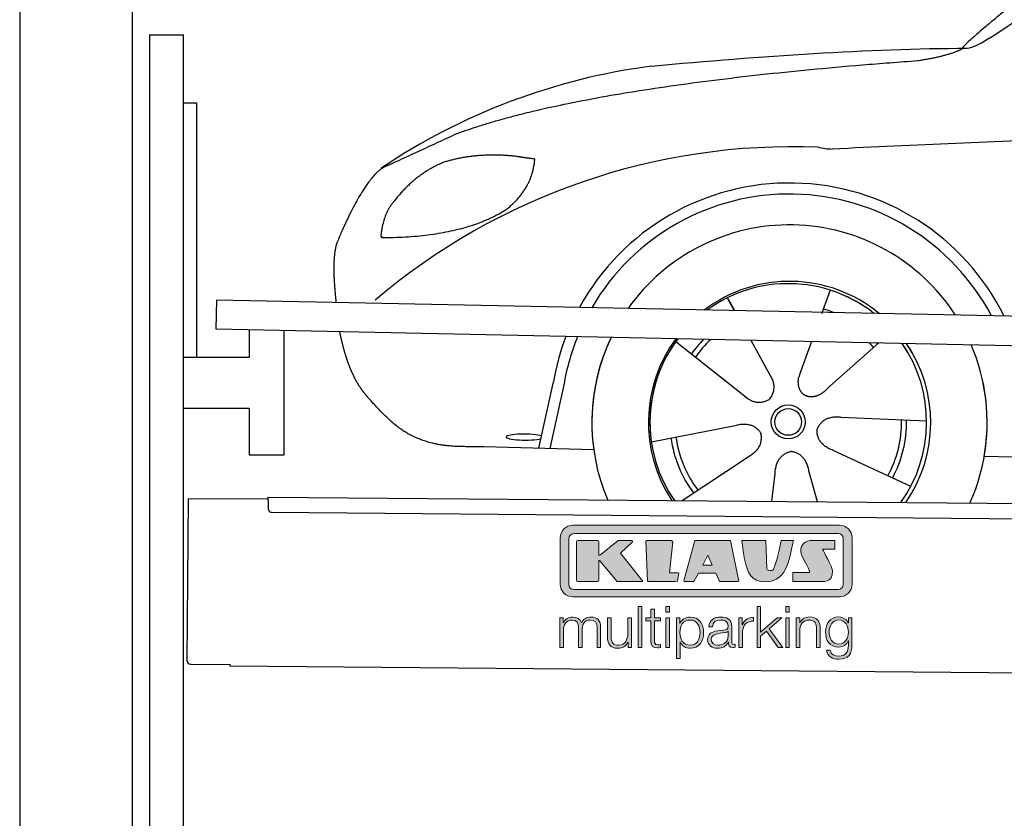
# Model space of a CAD drawing. Header units: millimetres. Extents: x -411 to 6777, y 0 to 6327.
# Tile 2 of 6: x 0 to 1744, y 3625 to 5039. Entities that reach past the tile are written whole.
import ezdxf

# ---------------------------------------------------------------- set-up
doc = ezdxf.new("R2010")
doc.units = ezdxf.units.MM
for name, color, linetype, lineweight in [('car', 10, 'Continuous', 25), ('Gebäude', 7, 'Continuous', 25), ('Logo', 7, 'Continuous', 25), ('Plattform', 7, 'Continuous', 25), ('Ständer hinten', 7, 'Continuous', 25)]:
    doc.layers.add(name, color=color, linetype=linetype, lineweight=lineweight)

# ---------------------------------------------------------------- blocks, each defined once
blk = doc.blocks.new('Car')
at = {"layer": 'car'}
for p, q in [((1393.3, 4573), (1378.5, 4531.1)), ((1211.1, 4557.6), (1223.8, 4535.1)), ((1211.3, 4557.6), (1224, 4535.1)), ((1253.4, 4482.9), (1292, 4414.6)), ((1361.1, 4481.6), (1342.2, 4427.7)), ((1120.8, 4479.5), (1240.4, 4386.6)), ((1480.3, 4480.2), (1394.2, 4402.7)), ((1202.9, 4415.7), (1249.5, 4379.5)), ((1342.2, 4427.7), (1338.5, 4417.3)), ((880.3, 4288.2), (904.8, 4406.1)), ((923.3, 4400.8), (899.8, 4287.9)), ((1566.3, 4342.7), (1415, 4347.7)), ((1079.2, 4301.6), (1227.5, 4331.8)), ((977.2, 4286.5), (783, 4290)), ((1539.1, 4226.5), (1401.3, 4289.2)), ((1134.6, 4197.8), (1250.8, 4276.5)), ((1668.9, 4281.7), (3717.9, 4247)), ((1293.3, 4197.8), (1298.9, 4247.4)), ((1374.5, 4197.9), (1358.7, 4252.5))]:
    blk.add_line(p, q, dxfattribs=at)
for radius in [30.1, 23.6]:
    blk.add_circle((1321.3, 4338.8), radius, dxfattribs=at)
for centre, radius, start, end in [((1230.4, 3855.6), 1122.3, 98.0395, 124.4377), ((1335, 3685.2), 1141.2, 88.2487, 130.916), ((1396.3, 4940.3), 117.4, 256.9855, 269.1884), ((1323.5, 4337.9), 424.2, 26.9197, 151.8432), ((1323.2, 4337.7), 404.8, 28.396, 150.3669), ((1323.5, 4337.9), 350, 33.4585, 145.3045), ((1323.5, 4337.9), 250, 51.0494, 127.7135), ((1321.3, 4338.8), 245, 52.2371, 126.5259), ((1321.3, 4338.8), 245, 52.2371, 72.9266), ((1321.3, 4338.8), 209.6, 68.0621, 73.3995), ((1323.5, 4337.9), 424.2, 159.4632, 170.7471), ((1323.5, 4337.9), 424.2, 159.4632, 170.7471), ((1323.2, 4337.7), 404.8, 158.434, 171.0238), ((1323.5, 4337.9), 350, 155.0104, 203.6179), ((1323.5, 4337.9), 350, 155.0104, 188.4487), ((1323.5, 4337.9), 350, 155.0104, 157.8717), ((1323.5, 4337.9), 250, 144.1237, 214.1037), ((1321.3, 4338.8), 245, 143.5289, 188.7348), ((1323.5, 4337.9), 250, 144.1237, 148.496), ((1321.3, 4338.8), 245, 143.5289, 148.0172), ((1321.3, 4338.8), 209.6, 136.2024, 145.3995), ((1321.3, 4338.8), 200.6, 133.7482, 145.5463), ((1321.3, 4338.8), 245, 144.9266, 215.1376), ((1321.3, 4338.8), 200.6, 41.6402, 44.9032), ((1321.3, 4338.8), 200.6, 41.6402, 44.9032), ((1321.3, 4338.8), 209.6, 41.655, 42.449), ((1321.3, 4338.8), 245, 30.7457, 35.1225), ((1321.3, 4338.8), 245, 324.9119, 35.1225), ((1323.5, 4337.9), 250, 30.267, 34.5277), ((1323.5, 4337.9), 250, 325.9458, 34.5277), ((1323.5, 4337.9), 350, 350.7505, 23.641), ((1323.5, 4337.9), 350, 350.7505, 23.641), ((1323.5, 4337.9), 350, 336.4317, 11.924), ((1321.3, 4338.8), 200.6, 332.1152, 1.5463), ((1321.3, 4338.8), 209.6, 332.262, 1.3995), ((1321.3, 4338.8), 209.6, 188.262, 217.3995), ((1321.3, 4338.8), 200.6, 188.1152, 217.5463)]:
    blk.add_arc(centre, radius, start, end, dxfattribs=at)
blk.add_ellipse((855.6, 4307.7), major_axis=(33.6, 0), ratio=0.157274, start_param=0.513473, end_param=5.704241, dxfattribs=at)
for points, degree in [([(1632.3, 5003.7), (1668, 5000.2), (1968, 5251.8), (2145.4, 5362.4)], 3), ([(1928.3, 5257.4), (1847.8, 5196.2), (1746.1, 5111.8), (1617.8, 5005.4), (1623.7, 5003.5)], 4), ([(1073.4, 4966.9), (1269.5, 4986.7), (1454.6, 5001.4), (1632.3, 5003.7)], 3), ([(1544.6, 4981), (1597.7, 4989.3), (1623.4, 5002.5)], 2), ([(732.3, 4845.1), (968.1, 4933.8), (1544.6, 4981)], 2), ([(4703.3, 4937), (3826.7, 4957.4), (1394.6, 4822.9)], 2), ([(732.3, 4845.1), (598.6, 4781.9)], 1), ([(835.5, 4804.7), (767.9, 4811.8), (708.7, 4793.8)], 2), ([(819.2, 4711.1), (864.9, 4748.5), (868.2, 4800.4)], 2), ([(868.2, 4800.4), (850.4, 4802.3), (835.5, 4804.7)], 2), ([(598.6, 4781.9), (564.2, 4758.8), (520.1, 4651.3)], 2), ([(708.7, 4793.8), (656.6, 4772.6), (619, 4722.3)], 2), ([(619, 4722.3), (600.9, 4702.3), (596.6, 4661)], 2), ([(597.8, 4658.7), (742.6, 4660.6), (819.2, 4711.1)], 2), ([(596.6, 4661), (599.9, 4660.9), (597.8, 4658.7)], 2), ([(520.1, 4651.3), (514.9, 4638.3), (512.8, 4616.8), (512.9, 4591.7), (518.5, 4542.7)], 4), ([(1240.4, 4386.6), (1263.8, 4364.9), (1287, 4378.5)], 2), ([(1415, 4347.7), (1383.2, 4351.4), (1372.4, 4326.8)], 2), ([(1227.5, 4331.8), (1258.2, 4340.8), (1273, 4318.4)], 2), ([(1401.3, 4289.2), (1371.2, 4300), (1372.4, 4326.8)], 2), ([(1250.8, 4276.5), (1278.7, 4292.2), (1273, 4318.4)], 2), ([(1298.9, 4247.4), (1299.9, 4279.4), (1325.8, 4286.5)], 2), ([(1358.7, 4252.5), (1352.5, 4283.8), (1325.8, 4286.5)], 2)]:
    blk.add_open_spline(points, degree=degree, dxfattribs=at)
for points, degree, knots in [([(525.2, 4491.4), (526.1, 4487.2), (527.1, 4483), (528, 4478.9), (529, 4474.8), (532.7, 4460.1), (536.8, 4446.4), (541.3, 4434), (546.3, 4422.7)], 4, [0.4914944, 0.4914944, 0.4914944, 0.4914944, 0.4914944, 0.5422469, 0.5422469, 0.5422469, 0.5422469, 0.728655, 0.728655, 0.728655, 0.728655, 0.728655]), ([(545.9, 4423.4), (547.3, 4420.2), (548.8, 4417.1), (550.2, 4414.2), (551.7, 4411.3), (557.4, 4400.2), (563.5, 4390.9), (569.8, 4383), (576.4, 4375.6)], 4, [0.7288005, 0.7288005, 0.7288005, 0.7288005, 0.7288005, 0.7843928, 0.7843928, 0.7843928, 0.7843928, 1, 1, 1, 1, 1]), ([(1292, 4414.6), (1293.7, 4410.6), (1294.7, 4406.6), (1295, 4402.7), (1295.7, 4394.1), (1293.1, 4386), (1287, 4378.5)], 3, [0.2167758, 0.2167758, 0.2167758, 0.2167758, 0.4600873, 0.4600873, 0.4600873, 1, 1, 1, 1]), ([(1338.5, 4417.3), (1337.9, 4414.2), (1337.7, 4411.2), (1337.8, 4408.2), (1338.2, 4405.4), (1338.9, 4399.7), (1341, 4394.3), (1344.6, 4389.8), (1349.5, 4386.9)], 4, [0.3191838, 0.3191838, 0.3191838, 0.3191838, 0.3191838, 0.5438253, 0.5438253, 0.5438253, 0.5438253, 1, 1, 1, 1, 1]), ([(1394.2, 4402.7), (1394.2, 4402.7), (1394.2, 4402.7), (1394.2, 4402.7), (1394.2, 4402.7), (1385.2, 4392.9), (1374.6, 4382.9), (1360.3, 4380.3), (1349.5, 4386.9)], 4, [-0.000003, -0.000003, -0.000003, -0.000003, -0.000003, 0, 0, 0, 0, 1, 1, 1, 1, 1]), ([(783, 4290), (758.3, 4290.4), (702.7, 4286.3), (666.5, 4299.9), (622.7, 4324.6), (576.4, 4375.6)], 4, [0, 0, 0, 0, 0, 0.597866, 1, 1, 1, 1, 1])]:
    blk.add_open_spline(points, degree=degree, knots=knots, dxfattribs=at)
blk = doc.blocks.new('KLAUS')
at = {"layer": 'Logo'}
h = blk.add_hatch(color=8, dxfattribs=at)
h.dxf.hatch_style = 2
edge = h.paths.add_edge_path()
edge.add_spline(control_points=[(3.6, 29.09), (2.88, 29.09), (2.3, 28.51), (2.3, 27.8), (2.3, 27.8), (2.3, 16.11), (2.3, 16.11), (2.3, 15.39), (2.88, 14.81), (3.6, 14.81), (3.6, 14.81), (71.16, 14.81), (71.16, 14.81), (71.88, 14.81), (72.46, 15.39), (72.46, 16.11), (72.46, 16.11), (72.46, 27.8), (72.46, 27.8), (72.46, 28.51), (71.88, 29.09), (71.16, 29.09), (71.16, 29.09), (3.6, 29.09), (3.6, 29.09), (3.6, 29.09), (3.6, 29.09), (3.6, 29.09)], knot_values=[0, 0, 0, 0, 1, 1, 1, 2, 2, 2, 3, 3, 3, 4, 4, 4, 5, 5, 5, 6, 6, 6, 7, 7, 7, 8, 8, 8, 9, 9, 9, 9], degree=3, periodic=0)
edge = h.paths.add_edge_path()
edge.add_spline(control_points=[(3.35, 31.23), (3.35, 31.23), (71.47, 31.23), (71.47, 31.23), (73.26, 31.23), (74.71, 29.77), (74.71, 27.99), (74.71, 27.99), (74.71, 16.17), (74.71, 16.17), (74.71, 14.38), (73.26, 12.93), (71.47, 12.93), (71.47, 12.93), (3.35, 12.93), (3.35, 12.93), (1.56, 12.93), (0.11, 14.38), (0.11, 16.17), (0.11, 16.17), (0.11, 27.99), (0.11, 27.99), (0.11, 29.77), (1.56, 31.23), (3.35, 31.23), (3.35, 31.23), (3.35, 31.23), (3.35, 31.23)], knot_values=[0, 0, 0, 0, 1, 1, 1, 2, 2, 2, 3, 3, 3, 4, 4, 4, 5, 5, 5, 6, 6, 6, 7, 7, 7, 8, 8, 8, 9, 9, 9, 9], degree=3, periodic=0)
h = blk.add_hatch(color=8, dxfattribs=at)
h.dxf.hatch_style = 2
edge = h.paths.add_edge_path()
edge.add_spline(control_points=[(4.5, 27.33), (4.5, 27.33), (9.7, 27.33), (9.7, 27.33), (9.84, 27.33), (9.96, 27.22), (9.96, 27.08), (9.96, 27.08), (9.96, 23.69), (9.96, 23.69), (9.96, 23.69), (9.94, 23.64), (10.04, 23.59), (10.14, 23.53), (10.2, 23.57), (10.2, 23.57), (10.2, 23.57), (10.51, 23.75), (10.51, 23.75), (10.51, 23.75), (14.94, 27.33), (14.94, 27.33), (14.94, 27.33), (18.41, 27.33), (18.41, 27.33), (18.41, 27.33), (18.49, 27.33), (18.56, 27.2), (18.65, 27.04), (18.53, 26.91), (18.53, 26.91), (18.53, 26.91), (15.49, 24.11), (15.49, 24.11), (15.49, 24.11), (21.14, 17.06), (21.14, 17.06), (21.14, 17.06), (21.13, 16.91), (21.13, 16.91), (21.08, 16.84), (20.99, 16.82), (20.99, 16.82), (20.99, 16.82), (14.7, 16.82), (14.7, 16.82), (14.7, 16.82), (10.26, 22.17), (10.26, 22.17), (10.26, 22.17), (10.19, 22.24), (10.08, 22.21), (9.97, 22.18), (9.96, 22.11), (9.96, 22.11), (9.96, 22.11), (9.96, 17.08), (9.96, 17.08), (9.96, 16.94), (9.84, 16.82), (9.7, 16.82), (9.7, 16.82), (4.5, 16.82), (4.5, 16.82), (4.36, 16.82), (4.25, 16.94), (4.25, 17.08), (4.25, 17.08), (4.25, 27.08), (4.25, 27.08), (4.25, 27.22), (4.36, 27.33), (4.5, 27.33), (4.5, 27.33), (4.5, 27.33), (4.5, 27.33)], knot_values=[0, 0, 0, 0, 1, 1, 1, 2, 2, 2, 3, 3, 3, 4, 4, 4, 5, 5, 5, 6, 6, 6, 7, 7, 7, 8, 8, 8, 9, 9, 9, 10, 10, 10, 11, 11, 11, 12, 12, 12, 13, 13, 13, 14, 14, 14, 15, 15, 15, 16, 16, 16, 17, 17, 17, 18, 18, 18, 19, 19, 19, 20, 20, 20, 21, 21, 21, 22, 22, 22, 23, 23, 23, 24, 24, 24, 25, 25, 25, 25], degree=3, periodic=0)
h = blk.add_hatch(color=8, dxfattribs=at)
h.dxf.hatch_style = 2
h.paths.add_polyline_path([(22.42, 17.06), (21.97, 27.15), (22.24, 27.33), (28.55, 27.33), (28.86, 26.97), (28.01, 19.08), (30.26, 19.07), (30.44, 18.95), (30.08, 16.95), (29.49, 16.82), (22.6, 16.82)])
h = blk.add_hatch(color=8, dxfattribs=at)
h.paths.add_polyline_path([(36.52, 21.01), (38.93, 21.01), (37.87, 23.57)])
h.paths.add_polyline_path([(34.52, 27.33), (43.65, 27.33), (45.76, 16.94), (45.57, 16.82), (40.83, 16.82), (39.89, 18.95), (35.42, 18.95), (34.27, 16.82), (31.78, 16.82), (31.66, 17)])
h = blk.add_hatch(color=8, dxfattribs=at)
h.dxf.hatch_style = 2
edge = h.paths.add_edge_path()
edge.add_spline(control_points=[(52.69, 27.32), (52.69, 27.32), (52.88, 20.14), (52.88, 20.14), (53.01, 19.89), (53.2, 19.77), (53.43, 19.71), (53.91, 19.59), (54.43, 19.57), (54.64, 20.03), (55.23, 21.34), (56.27, 25.45), (56.6, 27.33), (56.6, 27.33), (59.77, 27.33), (59.77, 27.33), (58.77, 23.9), (58.56, 16.82), (52.63, 16.76), (48.72, 16.72), (48.01, 19.35), (47.27, 22.24), (46.89, 23.68), (46.54, 27.33), (46.54, 27.33), (46.54, 27.33), (52.69, 27.32), (52.69, 27.32), (52.69, 27.32), (52.69, 27.32), (52.69, 27.32)], knot_values=[0, 0, 0, 0, 1, 1, 1, 2, 2, 2, 3, 3, 3, 4, 4, 4, 5, 5, 5, 6, 6, 6, 7, 7, 7, 8, 8, 8, 9, 9, 9, 10, 10, 10, 10], degree=3, periodic=0)
h = blk.add_hatch(color=8, dxfattribs=at)
h.dxf.hatch_style = 2
edge = h.paths.add_edge_path()
edge.add_spline(control_points=[(64.46, 27.33), (64.46, 27.33), (70.31, 27.33), (70.31, 27.33), (70.31, 26.52), (70.31, 26.02), (70.31, 25.12), (70.31, 25.12), (67.3, 25.12), (67.3, 25.12), (67.24, 25.04), (67.25, 25.11), (67.25, 24.91), (67.25, 24.88), (69.73, 20.38), (69.73, 19.57), (69.73, 16.4), (67.22, 16.81), (65.9, 16.82), (65.9, 16.82), (59.59, 16.82), (59.59, 16.82), (59.59, 17.76), (59.59, 18.23), (59.59, 19.14), (59.59, 19.14), (63.75, 19.14), (63.75, 19.14), (63.82, 19.22), (63.81, 19.11), (63.81, 19.31), (63.81, 20.32), (61.58, 23.06), (61.58, 24.63), (61.58, 26.33), (62.83, 27.34), (64.46, 27.33), (64.46, 27.33), (64.46, 27.33), (64.46, 27.33)], knot_values=[0, 0, 0, 0, 1, 1, 1, 2, 2, 2, 3, 3, 3, 4, 4, 4, 5, 5, 5, 6, 6, 6, 7, 7, 7, 8, 8, 8, 9, 9, 9, 10, 10, 10, 11, 11, 11, 12, 12, 12, 13, 13, 13, 13], degree=3, periodic=0)
h = blk.add_hatch(color=30, dxfattribs=at)
h.dxf.hatch_style = 2
h.paths.add_polyline_path([(20.07, 0), (20.99, 0), (20.99, 10.45), (20.07, 10.45)])
h = blk.add_hatch(color=30, dxfattribs=at)
h.paths.add_polyline_path([(27.1, 0), (28.03, 0), (28.03, 7.55), (27.1, 7.55)])
h.paths.add_polyline_path([(27.1, 8.98), (28.03, 8.98), (28.03, 10.45), (27.1, 10.45)])
h = blk.add_hatch(color=30, dxfattribs=at)
h.dxf.hatch_style = 2
h.paths.add_polyline_path([(50.4, 0), (51.32, 0), (51.32, 2.87), (52.82, 4.11), (55.8, 0), (56.96, 0), (53.52, 4.76), (56.74, 7.55), (55.51, 7.55), (51.32, 3.89), (51.32, 10.45), (50.4, 10.45)])
h = blk.add_hatch(color=30, dxfattribs=at)
h.paths.add_polyline_path([(57.74, 0), (58.66, 0), (58.66, 7.55), (57.74, 7.55)])
h.paths.add_polyline_path([(57.74, 8.98), (58.66, 8.98), (58.66, 10.45), (57.74, 10.45)])
h = blk.add_hatch(color=30, dxfattribs=at)
h.dxf.hatch_style = 2
edge = h.paths.add_edge_path()
edge.add_spline(control_points=[(0, 0), (0, 0), (0.92, 0), (0.92, 0), (0.92, 0), (0.92, 4.22), (0.92, 4.22), (0.94, 5.8), (1.58, 7), (3.18, 7), (4.35, 7), (4.77, 6.15), (4.76, 5.12), (4.76, 5.12), (4.76, 0), (4.76, 0), (4.76, 0), (5.68, 0), (5.68, 0), (5.68, 0), (5.68, 4.27), (5.68, 4.27), (5.68, 5.68), (6.14, 7), (7.73, 7), (9.05, 7), (9.52, 6.32), (9.52, 5.08), (9.52, 5.08), (9.52, 0), (9.52, 0), (9.52, 0), (10.44, 0), (10.44, 0), (10.44, 0), (10.44, 5.12), (10.44, 5.12), (10.44, 6.91), (9.59, 7.77), (7.94, 7.77), (6.94, 7.77), (5.99, 7.29), (5.54, 6.3), (5.26, 7.29), (4.36, 7.77), (3.37, 7.77), (2.17, 7.77), (1.38, 7.19), (0.89, 6.28), (0.89, 6.28), (0.85, 6.28), (0.85, 6.28), (0.85, 6.28), (0.85, 7.55), (0.85, 7.55), (0.85, 7.55), (0, 7.55), (0, 7.55), (0, 7.55), (0, 0), (0, 0), (0, 0), (0, 0), (0, 0)], knot_values=[0, 0, 0, 0, 1, 1, 1, 2, 2, 2, 3, 3, 3, 4, 4, 4, 5, 5, 5, 6, 6, 6, 7, 7, 7, 8, 8, 8, 9, 9, 9, 10, 10, 10, 11, 11, 11, 12, 12, 12, 13, 13, 13, 14, 14, 14, 15, 15, 15, 16, 16, 16, 17, 17, 17, 18, 18, 18, 19, 19, 19, 20, 20, 20, 21, 21, 21, 21], degree=3, periodic=0)
h = blk.add_hatch(color=30, dxfattribs=at)
h.dxf.hatch_style = 2
edge = h.paths.add_edge_path()
edge.add_spline(control_points=[(18.31, 7.55), (18.31, 7.55), (17.39, 7.55), (17.39, 7.55), (17.39, 7.55), (17.39, 3.59), (17.39, 3.59), (17.39, 2.05), (16.7, 0.56), (15.12, 0.56), (13.66, 0.56), (13.15, 1.27), (13.1, 2.64), (13.1, 2.64), (13.1, 7.55), (13.1, 7.55), (13.1, 7.55), (12.18, 7.55), (12.18, 7.55), (12.18, 7.55), (12.18, 2.65), (12.18, 2.65), (12.18, 0.89), (12.93, -0.22), (14.83, -0.22), (15.96, -0.22), (16.95, 0.35), (17.44, 1.36), (17.44, 1.36), (17.47, 1.36), (17.47, 1.36), (17.47, 1.36), (17.47, 0), (17.47, 0), (17.47, 0), (18.31, 0), (18.31, 0), (18.31, 0), (18.31, 7.55), (18.31, 7.55), (18.31, 7.55), (18.31, 7.55), (18.31, 7.55)], knot_values=[0, 0, 0, 0, 1, 1, 1, 2, 2, 2, 3, 3, 3, 4, 4, 4, 5, 5, 5, 6, 6, 6, 7, 7, 7, 8, 8, 8, 9, 9, 9, 10, 10, 10, 11, 11, 11, 12, 12, 12, 13, 13, 13, 14, 14, 14, 14], degree=3, periodic=0)
h = blk.add_hatch(color=30, dxfattribs=at)
h.dxf.hatch_style = 2
edge = h.paths.add_edge_path()
edge.add_spline(control_points=[(24.22, 9.82), (24.22, 9.82), (23.3, 9.82), (23.3, 9.82), (23.3, 9.82), (23.3, 7.55), (23.3, 7.55), (23.3, 7.55), (21.98, 7.55), (21.98, 7.55), (21.98, 7.55), (21.98, 6.78), (21.98, 6.78), (21.98, 6.78), (23.3, 6.78), (23.3, 6.78), (23.3, 6.78), (23.3, 1.61), (23.3, 1.61), (23.28, 0.32), (23.71, -0.09), (24.94, -0.09), (25.22, -0.09), (25.48, -0.06), (25.76, -0.06), (25.76, -0.06), (25.76, 0.73), (25.76, 0.73), (25.5, 0.7), (25.23, 0.69), (24.97, 0.69), (24.31, 0.73), (24.22, 1.08), (24.22, 1.68), (24.22, 1.68), (24.22, 6.78), (24.22, 6.78), (24.22, 6.78), (25.76, 6.78), (25.76, 6.78), (25.76, 6.78), (25.76, 7.55), (25.76, 7.55), (25.76, 7.55), (24.22, 7.55), (24.22, 7.55), (24.22, 7.55), (24.22, 9.82), (24.22, 9.82), (24.22, 9.82), (24.22, 9.82), (24.22, 9.82)], knot_values=[0, 0, 0, 0, 1, 1, 1, 2, 2, 2, 3, 3, 3, 4, 4, 4, 5, 5, 5, 6, 6, 6, 7, 7, 7, 8, 8, 8, 9, 9, 9, 10, 10, 10, 11, 11, 11, 12, 12, 12, 13, 13, 13, 14, 14, 14, 15, 15, 15, 16, 16, 16, 17, 17, 17, 17], degree=3, periodic=0)
h = blk.add_hatch(color=30, dxfattribs=at)
edge = h.paths.add_edge_path()
edge.add_spline(control_points=[(35.84, 3.78), (35.84, 2.21), (35.12, 0.56), (33.37, 0.56), (31.4, 0.56), (30.72, 2.21), (30.72, 3.78), (30.72, 5.49), (31.33, 7), (33.37, 7), (35.12, 7), (35.84, 5.34), (35.84, 3.78), (35.84, 3.78), (35.84, 3.78), (35.84, 3.78)], knot_values=[0, 0, 0, 0, 1, 1, 1, 2, 2, 2, 3, 3, 3, 4, 4, 4, 5, 5, 5, 5], degree=3, periodic=0)
edge = h.paths.add_edge_path()
edge.add_spline(control_points=[(29.79, -2.8), (29.79, -2.8), (30.72, -2.8), (30.72, -2.8), (30.72, -2.8), (30.72, 1.43), (30.72, 1.43), (30.72, 1.43), (30.74, 1.43), (30.74, 1.43), (31.14, 0.35), (32.24, -0.22), (33.37, -0.22), (35.66, -0.22), (36.76, 1.64), (36.76, 3.78), (36.76, 5.91), (35.66, 7.77), (33.37, 7.77), (32.15, 7.77), (31.1, 7.14), (30.67, 6.12), (30.67, 6.12), (30.64, 6.12), (30.64, 6.12), (30.64, 6.12), (30.64, 7.55), (30.64, 7.55), (30.64, 7.55), (29.79, 7.55), (29.79, 7.55), (29.79, 7.55), (29.79, -2.8), (29.79, -2.8), (29.79, -2.8), (29.79, -2.8), (29.79, -2.8)], knot_values=[0, 0, 0, 0, 1, 1, 1, 2, 2, 2, 3, 3, 3, 4, 4, 4, 5, 5, 5, 6, 6, 6, 7, 7, 7, 8, 8, 8, 9, 9, 9, 10, 10, 10, 11, 11, 11, 12, 12, 12, 12], degree=3, periodic=0)
h = blk.add_hatch(color=30, dxfattribs=at)
edge = h.paths.add_edge_path()
edge.add_spline(control_points=[(43.03, 2.93), (43.04, 1.45), (41.8, 0.56), (40.39, 0.56), (39.53, 0.56), (38.71, 1.13), (38.71, 2.05), (38.71, 3.53), (40.66, 3.51), (42.22, 3.79), (42.47, 3.84), (42.88, 3.91), (43, 4.13), (43, 4.13), (43.03, 4.13), (43.03, 4.13), (43.03, 4.13), (43.03, 2.93), (43.03, 2.93), (43.03, 2.93), (43.03, 2.93), (43.03, 2.93)], knot_values=[0, 0, 0, 0, 1, 1, 1, 2, 2, 2, 3, 3, 3, 4, 4, 4, 5, 5, 5, 6, 6, 6, 7, 7, 7, 7], degree=3, periodic=0)
edge = h.paths.add_edge_path()
edge.add_spline(control_points=[(39.03, 5.24), (39.06, 6.47), (39.91, 7), (41.05, 7), (42.14, 7), (43.03, 6.69), (43.03, 5.45), (43.03, 4.61), (42.6, 4.51), (41.84, 4.42), (39.85, 4.19), (37.79, 4.11), (37.79, 1.99), (37.79, 0.47), (38.93, -0.22), (40.32, -0.22), (41.77, -0.22), (42.43, 0.34), (43.07, 1.32), (43.07, 1.32), (43.1, 1.32), (43.1, 1.32), (43.1, 0.53), (43.25, 0), (44.19, 0), (44.43, 0), (44.58, 0.01), (44.79, 0.06), (44.79, 0.06), (44.79, 0.83), (44.79, 0.83), (44.71, 0.81), (44.6, 0.78), (44.49, 0.78), (44.13, 0.78), (43.95, 0.98), (43.95, 1.33), (43.95, 1.33), (43.95, 5.34), (43.95, 5.34), (43.95, 7.36), (42.5, 7.77), (41.17, 7.77), (39.44, 7.77), (38.2, 7.01), (38.11, 5.24), (38.11, 5.24), (39.03, 5.24), (39.03, 5.24), (39.03, 5.24), (39.03, 5.24), (39.03, 5.24)], knot_values=[0, 0, 0, 0, 1, 1, 1, 2, 2, 2, 3, 3, 3, 4, 4, 4, 5, 5, 5, 6, 6, 6, 7, 7, 7, 8, 8, 8, 9, 9, 9, 10, 10, 10, 11, 11, 11, 12, 12, 12, 13, 13, 13, 14, 14, 14, 15, 15, 15, 16, 16, 16, 17, 17, 17, 17], degree=3, periodic=0)
h = blk.add_hatch(color=30, dxfattribs=at)
h.dxf.hatch_style = 2
edge = h.paths.add_edge_path()
edge.add_spline(control_points=[(45.79, 0), (45.79, 0), (46.71, 0), (46.71, 0), (46.71, 0), (46.71, 4.03), (46.71, 4.03), (46.71, 5.59), (47.85, 6.82), (49.52, 6.73), (49.52, 6.73), (49.52, 7.66), (49.52, 7.66), (48.16, 7.72), (47.14, 7), (46.67, 5.78), (46.67, 5.78), (46.64, 5.78), (46.64, 5.78), (46.64, 5.78), (46.64, 7.55), (46.64, 7.55), (46.64, 7.55), (45.79, 7.55), (45.79, 7.55), (45.79, 7.55), (45.79, 0), (45.79, 0), (45.79, 0), (45.79, 0), (45.79, 0)], knot_values=[0, 0, 0, 0, 1, 1, 1, 2, 2, 2, 3, 3, 3, 4, 4, 4, 5, 5, 5, 6, 6, 6, 7, 7, 7, 8, 8, 8, 9, 9, 9, 10, 10, 10, 10], degree=3, periodic=0)
h = blk.add_hatch(color=30, dxfattribs=at)
h.dxf.hatch_style = 2
edge = h.paths.add_edge_path()
edge.add_spline(control_points=[(60.41, 0), (60.41, 0), (61.33, 0), (61.33, 0), (61.33, 0), (61.33, 4.41), (61.33, 4.41), (61.36, 5.89), (62.24, 7), (63.7, 7), (65.2, 7), (65.62, 6.02), (65.62, 4.71), (65.62, 4.71), (65.62, 0), (65.62, 0), (65.62, 0), (66.54, 0), (66.54, 0), (66.54, 0), (66.54, 4.86), (66.54, 4.86), (66.54, 6.66), (65.9, 7.77), (63.78, 7.77), (62.71, 7.77), (61.7, 7.16), (61.36, 6.25), (61.36, 6.25), (61.33, 6.25), (61.33, 6.25), (61.33, 6.25), (61.33, 7.55), (61.33, 7.55), (61.33, 7.55), (60.41, 7.55), (60.41, 7.55), (60.41, 7.55), (60.41, 0), (60.41, 0), (60.41, 0), (60.41, 0), (60.41, 0)], knot_values=[0, 0, 0, 0, 1, 1, 1, 2, 2, 2, 3, 3, 3, 4, 4, 4, 5, 5, 5, 6, 6, 6, 7, 7, 7, 8, 8, 8, 9, 9, 9, 10, 10, 10, 11, 11, 11, 12, 12, 12, 13, 13, 13, 14, 14, 14, 14], degree=3, periodic=0)
h = blk.add_hatch(color=30, dxfattribs=at)
edge = h.paths.add_edge_path()
edge.add_spline(control_points=[(71.32, 0.86), (69.62, 0.86), (68.83, 2.34), (68.83, 3.86), (68.83, 5.43), (69.56, 7), (71.32, 7), (73.06, 7), (73.75, 5.34), (73.75, 3.86), (73.75, 2.33), (72.91, 0.86), (71.32, 0.86), (71.32, 0.86), (71.32, 0.86), (71.32, 0.86)], knot_values=[0, 0, 0, 0, 1, 1, 1, 2, 2, 2, 3, 3, 3, 4, 4, 4, 5, 5, 5, 5], degree=3, periodic=0)
edge = h.paths.add_edge_path()
edge.add_spline(control_points=[(74.67, 7.55), (74.67, 7.55), (73.75, 7.55), (73.75, 7.55), (73.75, 7.55), (73.75, 6.25), (73.75, 6.25), (73.75, 6.25), (73.72, 6.25), (73.72, 6.25), (73.35, 7.09), (72.41, 7.77), (71.32, 7.77), (69.13, 7.77), (67.9, 6.05), (67.9, 3.97), (67.9, 1.82), (68.9, 0.09), (71.32, 0.09), (72.4, 0.09), (73.29, 0.72), (73.72, 1.64), (73.72, 1.64), (73.75, 1.64), (73.75, 1.64), (73.75, 1.64), (73.75, 0.61), (73.75, 0.61), (73.75, -1.23), (73.01, -2.24), (71.32, -2.24), (70.29, -2.24), (69.31, -1.85), (69.1, -0.73), (69.1, -0.73), (68.18, -0.73), (68.18, -0.73), (68.31, -2.34), (69.81, -3.02), (71.32, -3.02), (73.79, -3.02), (74.65, -1.64), (74.67, 0.61), (74.67, 0.61), (74.67, 7.55), (74.67, 7.55), (74.67, 7.55), (74.67, 7.55), (74.67, 7.55)], knot_values=[0, 0, 0, 0, 1, 1, 1, 2, 2, 2, 3, 3, 3, 4, 4, 4, 5, 5, 5, 6, 6, 6, 7, 7, 7, 8, 8, 8, 9, 9, 9, 10, 10, 10, 11, 11, 11, 12, 12, 12, 13, 13, 13, 14, 14, 14, 15, 15, 15, 16, 16, 16, 16], degree=3, periodic=0)
at = {"layer": 'Logo', "lineweight": 0}
for points in [[(22.42, 17.06), (21.97, 27.15), (22.24, 27.33), (28.55, 27.33), (28.86, 26.97), (28.01, 19.08), (30.26, 19.07), (30.44, 18.95), (30.08, 16.95), (29.49, 16.82), (22.6, 16.82), (22.42, 17.06), (22.42, 17.06)], [(34.52, 27.33), (43.65, 27.33), (45.76, 16.94), (45.57, 16.82), (40.83, 16.82), (39.89, 18.95), (35.42, 18.95), (34.27, 16.82), (31.78, 16.82), (31.66, 17), (34.52, 27.33), (34.52, 27.33)], [(36.52, 21.01), (38.93, 21.01), (37.87, 23.57), (36.52, 21.01), (36.52, 21.01)], [(20.07, 0), (20.99, 0), (20.99, 10.45), (20.07, 10.45), (20.07, 0), (20.07, 0)], [(27.1, 8.98), (28.03, 8.98), (28.03, 10.45), (27.1, 10.45), (27.1, 8.98), (27.1, 8.98)], [(50.4, 0), (51.32, 0), (51.32, 2.87), (52.82, 4.11), (55.8, 0), (56.96, 0), (53.52, 4.76), (56.74, 7.55), (55.51, 7.55), (51.32, 3.89), (51.32, 10.45), (50.4, 10.45), (50.4, 0), (50.4, 0)], [(57.74, 8.98), (58.66, 8.98), (58.66, 10.45), (57.74, 10.45), (57.74, 8.98), (57.74, 8.98)], [(27.1, 0), (28.03, 0), (28.03, 7.55), (27.1, 7.55), (27.1, 0), (27.1, 0)], [(57.74, 0), (58.66, 0), (58.66, 7.55), (57.74, 7.55), (57.74, 0), (57.74, 0)]]:
    blk.add_lwpolyline(points, dxfattribs=at)
for points, knots in [([(3.35, 31.23), (3.35, 31.23), (71.47, 31.23), (71.47, 31.23), (73.26, 31.23), (74.71, 29.77), (74.71, 27.99), (74.71, 27.99), (74.71, 16.17), (74.71, 16.17), (74.71, 14.38), (73.26, 12.93), (71.47, 12.93), (71.47, 12.93), (3.35, 12.93), (3.35, 12.93), (1.56, 12.93), (0.11, 14.38), (0.11, 16.17), (0.11, 16.17), (0.11, 27.99), (0.11, 27.99), (0.11, 29.77), (1.56, 31.23), (3.35, 31.23), (3.35, 31.23), (3.35, 31.23), (3.35, 31.23)], [0, 0, 0, 0, 1, 1, 1, 2, 2, 2, 3, 3, 3, 4, 4, 4, 5, 5, 5, 6, 6, 6, 7, 7, 7, 8, 8, 8, 9, 9, 9, 9]), ([(3.6, 29.09), (2.88, 29.09), (2.3, 28.51), (2.3, 27.8), (2.3, 27.8), (2.3, 16.11), (2.3, 16.11), (2.3, 15.39), (2.88, 14.81), (3.6, 14.81), (3.6, 14.81), (71.16, 14.81), (71.16, 14.81), (71.88, 14.81), (72.46, 15.39), (72.46, 16.11), (72.46, 16.11), (72.46, 27.8), (72.46, 27.8), (72.46, 28.51), (71.88, 29.09), (71.16, 29.09), (71.16, 29.09), (3.6, 29.09), (3.6, 29.09), (3.6, 29.09), (3.6, 29.09), (3.6, 29.09)], [0, 0, 0, 0, 1, 1, 1, 2, 2, 2, 3, 3, 3, 4, 4, 4, 5, 5, 5, 6, 6, 6, 7, 7, 7, 8, 8, 8, 9, 9, 9, 9]), ([(4.5, 27.33), (4.5, 27.33), (9.7, 27.33), (9.7, 27.33), (9.84, 27.33), (9.96, 27.22), (9.96, 27.08), (9.96, 27.08), (9.96, 23.69), (9.96, 23.69), (9.96, 23.69), (9.94, 23.64), (10.04, 23.59), (10.14, 23.53), (10.2, 23.57), (10.2, 23.57), (10.2, 23.57), (10.51, 23.75), (10.51, 23.75), (10.51, 23.75), (14.94, 27.33), (14.94, 27.33), (14.94, 27.33), (18.41, 27.33), (18.41, 27.33), (18.41, 27.33), (18.49, 27.33), (18.56, 27.2), (18.65, 27.04), (18.53, 26.91), (18.53, 26.91), (18.53, 26.91), (15.49, 24.11), (15.49, 24.11), (15.49, 24.11), (21.14, 17.06), (21.14, 17.06), (21.14, 17.06), (21.13, 16.91), (21.13, 16.91), (21.08, 16.84), (20.99, 16.82), (20.99, 16.82), (20.99, 16.82), (14.7, 16.82), (14.7, 16.82), (14.7, 16.82), (10.26, 22.17), (10.26, 22.17), (10.26, 22.17), (10.19, 22.24), (10.08, 22.21), (9.97, 22.18), (9.96, 22.11), (9.96, 22.11), (9.96, 22.11), (9.96, 17.08), (9.96, 17.08), (9.96, 16.94), (9.84, 16.82), (9.7, 16.82), (9.7, 16.82), (4.5, 16.82), (4.5, 16.82), (4.36, 16.82), (4.25, 16.94), (4.25, 17.08), (4.25, 17.08), (4.25, 27.08), (4.25, 27.08), (4.25, 27.22), (4.36, 27.33), (4.5, 27.33), (4.5, 27.33), (4.5, 27.33), (4.5, 27.33)], [0, 0, 0, 0, 1, 1, 1, 2, 2, 2, 3, 3, 3, 4, 4, 4, 5, 5, 5, 6, 6, 6, 7, 7, 7, 8, 8, 8, 9, 9, 9, 10, 10, 10, 11, 11, 11, 12, 12, 12, 13, 13, 13, 14, 14, 14, 15, 15, 15, 16, 16, 16, 17, 17, 17, 18, 18, 18, 19, 19, 19, 20, 20, 20, 21, 21, 21, 22, 22, 22, 23, 23, 23, 24, 24, 24, 25, 25, 25, 25]), ([(52.69, 27.32), (52.69, 27.32), (52.88, 20.14), (52.88, 20.14), (53.01, 19.89), (53.2, 19.77), (53.43, 19.71), (53.91, 19.59), (54.43, 19.57), (54.64, 20.03), (55.23, 21.34), (56.27, 25.45), (56.6, 27.33), (56.6, 27.33), (59.77, 27.33), (59.77, 27.33), (58.77, 23.9), (58.56, 16.82), (52.63, 16.76), (48.72, 16.72), (48.01, 19.35), (47.27, 22.24), (46.89, 23.68), (46.54, 27.33), (46.54, 27.33), (46.54, 27.33), (52.69, 27.32), (52.69, 27.32), (52.69, 27.32), (52.69, 27.32), (52.69, 27.32)], [0, 0, 0, 0, 1, 1, 1, 2, 2, 2, 3, 3, 3, 4, 4, 4, 5, 5, 5, 6, 6, 6, 7, 7, 7, 8, 8, 8, 9, 9, 9, 10, 10, 10, 10]), ([(64.46, 27.33), (64.46, 27.33), (70.31, 27.33), (70.31, 27.33), (70.31, 26.52), (70.31, 26.02), (70.31, 25.12), (70.31, 25.12), (67.3, 25.12), (67.3, 25.12), (67.24, 25.04), (67.25, 25.11), (67.25, 24.91), (67.25, 24.88), (69.73, 20.38), (69.73, 19.57), (69.73, 16.4), (67.22, 16.81), (65.9, 16.82), (65.9, 16.82), (59.59, 16.82), (59.59, 16.82), (59.59, 17.76), (59.59, 18.23), (59.59, 19.14), (59.59, 19.14), (63.75, 19.14), (63.75, 19.14), (63.82, 19.22), (63.81, 19.11), (63.81, 19.31), (63.81, 20.32), (61.58, 23.06), (61.58, 24.63), (61.58, 26.33), (62.83, 27.34), (64.46, 27.33), (64.46, 27.33), (64.46, 27.33), (64.46, 27.33)], [0, 0, 0, 0, 1, 1, 1, 2, 2, 2, 3, 3, 3, 4, 4, 4, 5, 5, 5, 6, 6, 6, 7, 7, 7, 8, 8, 8, 9, 9, 9, 10, 10, 10, 11, 11, 11, 12, 12, 12, 13, 13, 13, 13]), ([(0, 0), (0, 0), (0.92, 0), (0.92, 0), (0.92, 0), (0.92, 4.22), (0.92, 4.22), (0.94, 5.8), (1.58, 7), (3.18, 7), (4.35, 7), (4.77, 6.15), (4.76, 5.12), (4.76, 5.12), (4.76, 0), (4.76, 0), (4.76, 0), (5.68, 0), (5.68, 0), (5.68, 0), (5.68, 4.27), (5.68, 4.27), (5.68, 5.68), (6.14, 7), (7.73, 7), (9.05, 7), (9.52, 6.32), (9.52, 5.08), (9.52, 5.08), (9.52, 0), (9.52, 0), (9.52, 0), (10.44, 0), (10.44, 0), (10.44, 0), (10.44, 5.12), (10.44, 5.12), (10.44, 6.91), (9.59, 7.77), (7.94, 7.77), (6.94, 7.77), (5.99, 7.29), (5.54, 6.3), (5.26, 7.29), (4.36, 7.77), (3.37, 7.77), (2.17, 7.77), (1.38, 7.19), (0.89, 6.28), (0.89, 6.28), (0.85, 6.28), (0.85, 6.28), (0.85, 6.28), (0.85, 7.55), (0.85, 7.55), (0.85, 7.55), (0, 7.55), (0, 7.55), (0, 7.55), (0, 0), (0, 0), (0, 0), (0, 0), (0, 0)], [0, 0, 0, 0, 1, 1, 1, 2, 2, 2, 3, 3, 3, 4, 4, 4, 5, 5, 5, 6, 6, 6, 7, 7, 7, 8, 8, 8, 9, 9, 9, 10, 10, 10, 11, 11, 11, 12, 12, 12, 13, 13, 13, 14, 14, 14, 15, 15, 15, 16, 16, 16, 17, 17, 17, 18, 18, 18, 19, 19, 19, 20, 20, 20, 21, 21, 21, 21]), ([(18.31, 7.55), (18.31, 7.55), (17.39, 7.55), (17.39, 7.55), (17.39, 7.55), (17.39, 3.59), (17.39, 3.59), (17.39, 2.05), (16.7, 0.56), (15.12, 0.56), (13.66, 0.56), (13.15, 1.27), (13.1, 2.64), (13.1, 2.64), (13.1, 7.55), (13.1, 7.55), (13.1, 7.55), (12.18, 7.55), (12.18, 7.55), (12.18, 7.55), (12.18, 2.65), (12.18, 2.65), (12.18, 0.89), (12.93, -0.22), (14.83, -0.22), (15.96, -0.22), (16.95, 0.35), (17.44, 1.36), (17.44, 1.36), (17.47, 1.36), (17.47, 1.36), (17.47, 1.36), (17.47, 0), (17.47, 0), (17.47, 0), (18.31, 0), (18.31, 0), (18.31, 0), (18.31, 7.55), (18.31, 7.55), (18.31, 7.55), (18.31, 7.55), (18.31, 7.55)], [0, 0, 0, 0, 1, 1, 1, 2, 2, 2, 3, 3, 3, 4, 4, 4, 5, 5, 5, 6, 6, 6, 7, 7, 7, 8, 8, 8, 9, 9, 9, 10, 10, 10, 11, 11, 11, 12, 12, 12, 13, 13, 13, 14, 14, 14, 14]), ([(24.22, 9.82), (24.22, 9.82), (23.3, 9.82), (23.3, 9.82), (23.3, 9.82), (23.3, 7.55), (23.3, 7.55), (23.3, 7.55), (21.98, 7.55), (21.98, 7.55), (21.98, 7.55), (21.98, 6.78), (21.98, 6.78), (21.98, 6.78), (23.3, 6.78), (23.3, 6.78), (23.3, 6.78), (23.3, 1.61), (23.3, 1.61), (23.28, 0.32), (23.71, -0.09), (24.94, -0.09), (25.22, -0.09), (25.48, -0.06), (25.76, -0.06), (25.76, -0.06), (25.76, 0.73), (25.76, 0.73), (25.5, 0.7), (25.23, 0.69), (24.97, 0.69), (24.31, 0.73), (24.22, 1.08), (24.22, 1.68), (24.22, 1.68), (24.22, 6.78), (24.22, 6.78), (24.22, 6.78), (25.76, 6.78), (25.76, 6.78), (25.76, 6.78), (25.76, 7.55), (25.76, 7.55), (25.76, 7.55), (24.22, 7.55), (24.22, 7.55), (24.22, 7.55), (24.22, 9.82), (24.22, 9.82), (24.22, 9.82), (24.22, 9.82), (24.22, 9.82)], [0, 0, 0, 0, 1, 1, 1, 2, 2, 2, 3, 3, 3, 4, 4, 4, 5, 5, 5, 6, 6, 6, 7, 7, 7, 8, 8, 8, 9, 9, 9, 10, 10, 10, 11, 11, 11, 12, 12, 12, 13, 13, 13, 14, 14, 14, 15, 15, 15, 16, 16, 16, 17, 17, 17, 17]), ([(29.79, -2.8), (29.79, -2.8), (30.72, -2.8), (30.72, -2.8), (30.72, -2.8), (30.72, 1.43), (30.72, 1.43), (30.72, 1.43), (30.74, 1.43), (30.74, 1.43), (31.14, 0.35), (32.24, -0.22), (33.37, -0.22), (35.66, -0.22), (36.76, 1.64), (36.76, 3.78), (36.76, 5.91), (35.66, 7.77), (33.37, 7.77), (32.15, 7.77), (31.1, 7.14), (30.67, 6.12), (30.67, 6.12), (30.64, 6.12), (30.64, 6.12), (30.64, 6.12), (30.64, 7.55), (30.64, 7.55), (30.64, 7.55), (29.79, 7.55), (29.79, 7.55), (29.79, 7.55), (29.79, -2.8), (29.79, -2.8), (29.79, -2.8), (29.79, -2.8), (29.79, -2.8)], [0, 0, 0, 0, 1, 1, 1, 2, 2, 2, 3, 3, 3, 4, 4, 4, 5, 5, 5, 6, 6, 6, 7, 7, 7, 8, 8, 8, 9, 9, 9, 10, 10, 10, 11, 11, 11, 12, 12, 12, 12]), ([(39.03, 5.24), (39.06, 6.47), (39.91, 7), (41.05, 7), (42.14, 7), (43.03, 6.69), (43.03, 5.45), (43.03, 4.61), (42.6, 4.51), (41.84, 4.42), (39.85, 4.19), (37.79, 4.11), (37.79, 1.99), (37.79, 0.47), (38.93, -0.22), (40.32, -0.22), (41.77, -0.22), (42.43, 0.34), (43.07, 1.32), (43.07, 1.32), (43.1, 1.32), (43.1, 1.32), (43.1, 0.53), (43.25, 0), (44.19, 0), (44.43, 0), (44.58, 0.01), (44.79, 0.06), (44.79, 0.06), (44.79, 0.83), (44.79, 0.83), (44.71, 0.81), (44.6, 0.78), (44.49, 0.78), (44.13, 0.78), (43.95, 0.98), (43.95, 1.33), (43.95, 1.33), (43.95, 5.34), (43.95, 5.34), (43.95, 7.36), (42.5, 7.77), (41.17, 7.77), (39.44, 7.77), (38.2, 7.01), (38.11, 5.24), (38.11, 5.24), (39.03, 5.24), (39.03, 5.24), (39.03, 5.24), (39.03, 5.24), (39.03, 5.24)], [0, 0, 0, 0, 1, 1, 1, 2, 2, 2, 3, 3, 3, 4, 4, 4, 5, 5, 5, 6, 6, 6, 7, 7, 7, 8, 8, 8, 9, 9, 9, 10, 10, 10, 11, 11, 11, 12, 12, 12, 13, 13, 13, 14, 14, 14, 15, 15, 15, 16, 16, 16, 17, 17, 17, 17]), ([(45.79, 0), (45.79, 0), (46.71, 0), (46.71, 0), (46.71, 0), (46.71, 4.03), (46.71, 4.03), (46.71, 5.59), (47.85, 6.82), (49.52, 6.73), (49.52, 6.73), (49.52, 7.66), (49.52, 7.66), (48.16, 7.72), (47.14, 7), (46.67, 5.78), (46.67, 5.78), (46.64, 5.78), (46.64, 5.78), (46.64, 5.78), (46.64, 7.55), (46.64, 7.55), (46.64, 7.55), (45.79, 7.55), (45.79, 7.55), (45.79, 7.55), (45.79, 0), (45.79, 0), (45.79, 0), (45.79, 0), (45.79, 0)], [0, 0, 0, 0, 1, 1, 1, 2, 2, 2, 3, 3, 3, 4, 4, 4, 5, 5, 5, 6, 6, 6, 7, 7, 7, 8, 8, 8, 9, 9, 9, 10, 10, 10, 10]), ([(60.41, 0), (60.41, 0), (61.33, 0), (61.33, 0), (61.33, 0), (61.33, 4.41), (61.33, 4.41), (61.36, 5.89), (62.24, 7), (63.7, 7), (65.2, 7), (65.62, 6.02), (65.62, 4.71), (65.62, 4.71), (65.62, 0), (65.62, 0), (65.62, 0), (66.54, 0), (66.54, 0), (66.54, 0), (66.54, 4.86), (66.54, 4.86), (66.54, 6.66), (65.9, 7.77), (63.78, 7.77), (62.71, 7.77), (61.7, 7.16), (61.36, 6.25), (61.36, 6.25), (61.33, 6.25), (61.33, 6.25), (61.33, 6.25), (61.33, 7.55), (61.33, 7.55), (61.33, 7.55), (60.41, 7.55), (60.41, 7.55), (60.41, 7.55), (60.41, 0), (60.41, 0), (60.41, 0), (60.41, 0), (60.41, 0)], [0, 0, 0, 0, 1, 1, 1, 2, 2, 2, 3, 3, 3, 4, 4, 4, 5, 5, 5, 6, 6, 6, 7, 7, 7, 8, 8, 8, 9, 9, 9, 10, 10, 10, 11, 11, 11, 12, 12, 12, 13, 13, 13, 14, 14, 14, 14]), ([(74.67, 7.55), (74.67, 7.55), (73.75, 7.55), (73.75, 7.55), (73.75, 7.55), (73.75, 6.25), (73.75, 6.25), (73.75, 6.25), (73.72, 6.25), (73.72, 6.25), (73.35, 7.09), (72.41, 7.77), (71.32, 7.77), (69.13, 7.77), (67.9, 6.05), (67.9, 3.97), (67.9, 1.82), (68.9, 0.09), (71.32, 0.09), (72.4, 0.09), (73.29, 0.72), (73.72, 1.64), (73.72, 1.64), (73.75, 1.64), (73.75, 1.64), (73.75, 1.64), (73.75, 0.61), (73.75, 0.61), (73.75, -1.23), (73.01, -2.24), (71.32, -2.24), (70.29, -2.24), (69.31, -1.85), (69.1, -0.73), (69.1, -0.73), (68.18, -0.73), (68.18, -0.73), (68.31, -2.34), (69.81, -3.02), (71.32, -3.02), (73.79, -3.02), (74.65, -1.64), (74.67, 0.61), (74.67, 0.61), (74.67, 7.55), (74.67, 7.55), (74.67, 7.55), (74.67, 7.55), (74.67, 7.55)], [0, 0, 0, 0, 1, 1, 1, 2, 2, 2, 3, 3, 3, 4, 4, 4, 5, 5, 5, 6, 6, 6, 7, 7, 7, 8, 8, 8, 9, 9, 9, 10, 10, 10, 11, 11, 11, 12, 12, 12, 13, 13, 13, 14, 14, 14, 15, 15, 15, 16, 16, 16, 16]), ([(35.84, 3.78), (35.84, 2.21), (35.12, 0.56), (33.37, 0.56), (31.4, 0.56), (30.72, 2.21), (30.72, 3.78), (30.72, 5.49), (31.33, 7), (33.37, 7), (35.12, 7), (35.84, 5.34), (35.84, 3.78), (35.84, 3.78), (35.84, 3.78), (35.84, 3.78)], [0, 0, 0, 0, 1, 1, 1, 2, 2, 2, 3, 3, 3, 4, 4, 4, 5, 5, 5, 5]), ([(71.32, 0.86), (69.62, 0.86), (68.83, 2.34), (68.83, 3.86), (68.83, 5.43), (69.56, 7), (71.32, 7), (73.06, 7), (73.75, 5.34), (73.75, 3.86), (73.75, 2.33), (72.91, 0.86), (71.32, 0.86), (71.32, 0.86), (71.32, 0.86), (71.32, 0.86)], [0, 0, 0, 0, 1, 1, 1, 2, 2, 2, 3, 3, 3, 4, 4, 4, 5, 5, 5, 5]), ([(43.03, 2.93), (43.04, 1.45), (41.8, 0.56), (40.39, 0.56), (39.53, 0.56), (38.71, 1.13), (38.71, 2.05), (38.71, 3.53), (40.66, 3.51), (42.22, 3.79), (42.47, 3.84), (42.88, 3.91), (43, 4.13), (43, 4.13), (43.03, 4.13), (43.03, 4.13), (43.03, 4.13), (43.03, 2.93), (43.03, 2.93), (43.03, 2.93), (43.03, 2.93), (43.03, 2.93)], [0, 0, 0, 0, 1, 1, 1, 2, 2, 2, 3, 3, 3, 4, 4, 4, 5, 5, 5, 6, 6, 6, 7, 7, 7, 7])]:
    blk.add_open_spline(points, degree=3, knots=knots, dxfattribs=at)
blk = doc.blocks.new('Plattform OG 6200 550')
at = {"layer": 'Plattform'}
for p, q in [((348.5, 4542), (347.5, 4491.1)), ((5482.3, 4439.6), (348.5, 4542)), ((5481.2, 4383.6), (347.5, 4491)), ((406.3, 4489.8), (406.3, 4440.8)), ((468.3, 4268.3), (468.3, 4488.5)), ((406.3, 4440.8), (289.9, 4440.7)), ((289.9, 4350.8), (406.3, 4350.8)), ((406.3, 4350.8), (406.3, 4268.3)), ((406.3, 4268.3), (463.3, 4268.3)), ((463.3, 4268.3), (468.3, 4268.3)), ((296.3, 3902.8), (298.8, 4190.8)), ((298.8, 4190.8), (440.2, 4190.6)), ((440.2, 4187.6), (440.1, 4172.6)), ((440.2, 4187.6), (440.2, 4193.6)), ((440.2, 4193.6), (5395, 4150.4)), ((446, 4166.5), (5394.8, 4123.4)), ((302.2, 3897.8), (303.5, 3897.8)), ((302.2, 3897.8), (372.7, 3897.2)), ((372.6, 3894.2), (372.7, 3897.2)), ((5437.5, 3850), (372.6, 3894.2))]:
    blk.add_line(p, q, dxfattribs=at)
for centre, start in [((446.1, 4172.5), 179.5), ((302.2, 3903.8), 189.0941)]:
    blk.add_arc(centre, 6, start, 269.5, dxfattribs=at)
at = {"layer": 'Plattform', "xscale": 6.929133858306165, "yscale": 6.929133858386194, "zscale": 6.929133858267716, "rotation": 0.011070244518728}
blk.add_blockref('KLAUS', (956.4, 3927.2), dxfattribs=at)
blk = doc.blocks.new('Ständer hinten')
at = {"layer": 'Ständer hinten'}
for p, q in [((229.9, 5012), (229.9, 1998.6)), ((229.9, 5012), (289.9, 5012)), ((289.9, 2000), (289.9, 5012)), ((289.9, 4892), (312.9, 4892)), ((312.9, 4892), (312.9, 4440.7))]:
    blk.add_line(p, q, dxfattribs=at)
blk = doc.blocks.new('Gebäude_355_GT180')
at = {"layer": 'Gebäude'}
for p, q in [((0, 5750), (0, 0)), ((200, 200), (200, 5550))]:
    blk.add_line(p, q, dxfattribs=at)

msp = doc.modelspace()

# ---------------------------------------------------------------- block references
msp.add_blockref('Gebäude_355_GT180', (0, 0))
at = {"layer": 'car', "rotation": 359.4752422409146}
msp.add_blockref('Car', (0, 0), dxfattribs=at)
at = {"layer": 'Plattform'}
msp.add_blockref('Plattform OG 6200 550', (0, 0), dxfattribs=at)
at = {"layer": 'Ständer hinten'}
msp.add_blockref('Ständer hinten', (0, 0), dxfattribs=at)

doc.saveas('drawing.dxf')
